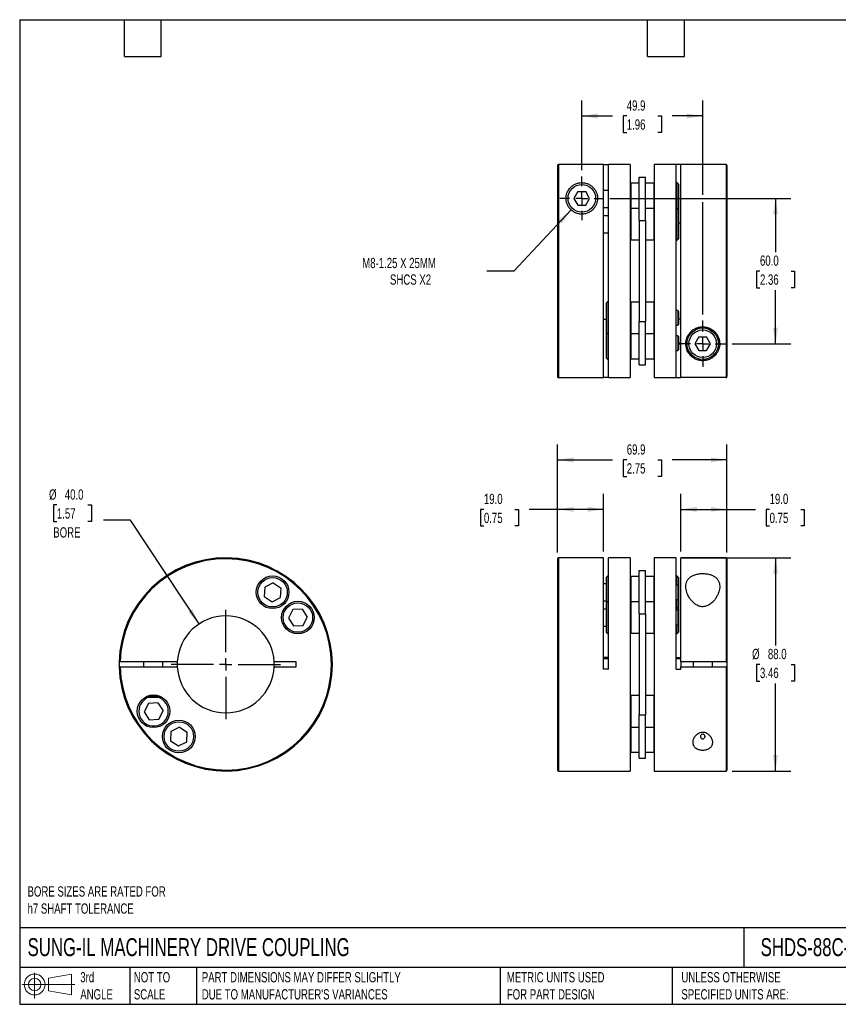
# Model space of a CAD drawing. Header units: millimetres. Extents: x 13 to 546, y 13 to 419.
# Tile 1 of 2: x 13 to 350, y 13 to 419. Entities that reach past the tile are written whole.
import ezdxf

# ---------------------------------------------------------------- set-up
doc = ezdxf.new("R2010")
doc.units = ezdxf.units.MM
doc.header["$LTSCALE"] = 2
doc.linetypes.add('SLD-Center', pattern=[19.05, 15.24, -1.27, 1.27, -1.27])
doc.linetypes.add('SLD-Solid', pattern=[0])
doc.layers.add('CENTER', color=40, linetype='SLD-Center')
doc.layers.add('SLD-DEFPOINTS', color=7, linetype='Continuous')
doc.layers.add('DIMENSIONS', color=140, linetype='SLD-Solid', lineweight=25)
doc.layers.add('TEXT', color=140, linetype='SLD-Solid', lineweight=25)
doc.styles.add('SLDTEXTSTYLE0', font='TXT', dxfattribs={"width": 0.7})
doc.dimstyles.new('SLDDIMSTYLE0', dxfattribs={"dimtxt": 4.316016, "dimasz": 6.604, "dimexe": 0, "dimexo": 0.0625, "dimgap": 1.079004, "dimtad": 0, "dimtih": 1, "dimtoh": 1, "dimdec": 1, "dimrnd": 1e-09, "dimzin": 4, "dimdsep": 46, "dimtxsty": 'SLDTEXTSTYLE0', "dimsah": 1, "dimcen": 0.09, "dimadec": 0, "dimazin": 1, "dimtfac": 1, "dimtdec": 1, "dimtofl": 0, "dimtmove": 0, "dimatfit": 3, "dimfxl": 0, "dimfrac": 2, "dimtolj": 1, "dimtzin": 12, "dimarcsym": 0})
doc.dimstyles.new('SLDDIMSTYLE1', dxfattribs={"dimtxt": 4.316016, "dimasz": 6.604, "dimexe": 0, "dimexo": 0.0625, "dimgap": 1.079004, "dimtad": 0, "dimtih": 1, "dimtoh": 1, "dimdec": 1, "dimrnd": 1e-09, "dimzin": 12, "dimdsep": 46, "dimtxsty": 'SLDTEXTSTYLE0', "dimsah": 1, "dimcen": 0.09, "dimadec": 0, "dimazin": 3, "dimtfac": 1, "dimtdec": 1, "dimtofl": 0, "dimtmove": 0, "dimatfit": 3, "dimfxl": 0, "dimfrac": 2, "dimtolj": 1, "dimtzin": 12, "dimarcsym": 0})
doc.dimstyles.new('SLDDIMSTYLE2', dxfattribs={"dimtxt": 4.316016, "dimasz": 6.604, "dimexe": 0, "dimexo": 0.0625, "dimgap": 1.079004, "dimtad": 0, "dimtih": 1, "dimtoh": 1, "dimdec": 1, "dimrnd": 1e-09, "dimzin": 4, "dimdsep": 46, "dimtxsty": 'SLDTEXTSTYLE0', "dimsah": 1, "dimcen": 0, "dimadec": 0, "dimazin": 1, "dimtfac": 1, "dimtdec": 1, "dimtofl": 0, "dimtmove": 0, "dimatfit": 3, "dimfxl": 0, "dimfrac": 2, "dimtolj": 1, "dimtzin": 12, "dimarcsym": 0})
doc.dimstyles.new('SLDDIMSTYLE3', dxfattribs={"dimtxt": 4.316016, "dimasz": 6.604, "dimexe": 0, "dimexo": 0.0625, "dimgap": 1.079004, "dimtad": 0, "dimtih": 1, "dimtoh": 1, "dimdec": 1, "dimrnd": 1e-09, "dimzin": 12, "dimdsep": 46, "dimtxsty": 'SLDTEXTSTYLE0', "dimsah": 1, "dimcen": 0, "dimadec": 0, "dimazin": 3, "dimtfac": 1, "dimtdec": 1, "dimtofl": 0, "dimtmove": 0, "dimatfit": 3, "dimfxl": 0, "dimfrac": 2, "dimtolj": 1, "dimtzin": 12, "dimarcsym": 0})

# ---------------------------------------------------------------- blocks, each defined once
blk = doc.blocks.new('Block11')
at = {"color": 7, "linetype": 'SLD-Solid', "lineweight": 18}
for p, q in [((5.18, 10.62), (5.18, 0)), ((10.96, 8.33), (20.35, 10.06)), ((10.96, 3.19), (10.96, 8.33)), ((20.35, 10.06), (20.35, 1.46)), ((0, 5.76), (21.75, 5.76)), ((10.96, 3.19), (20.35, 1.46))]:
    blk.add_line(p, q, dxfattribs=at)
for radius in [4.3, 2.57]:
    blk.add_circle((5.18, 5.76), radius, dxfattribs=at)
blk = doc.blocks.new('Block12')
at = {"layer": 'SLD-DEFPOINTS'}
blk.add_blockref('Block11', (0, 0), dxfattribs=at)
blk = doc.blocks.new('_D')
at = {"layer": 'DIMENSIONS'}
for p, q in [((286.1, 196.99), (330.93, 196.99)), ((324.58, 196.99), (324.58, 160.81)), ((318.17, 152.99), (316.72, 152.99)), ((316.72, 152.99), (316.72, 146.13)), ((330.99, 152.99), (332.44, 152.99)), ((332.44, 152.99), (332.44, 146.13)), ((316.72, 146.13), (318.17, 146.13)), ((324.58, 108.99), (324.58, 145.16)), ((332.44, 146.13), (330.99, 146.13)), ((306.7, 108.99), (330.93, 108.99))]:
    blk.add_line(p, q, dxfattribs=at)
for points in [[(324.58, 196.99), (323.56, 190.38), (325.6, 190.38)], [(324.58, 108.99), (325.6, 115.59), (323.56, 115.59)]]:
    blk.add_solid(points, dxfattribs=at)
at = {"layer": 'DIMENSIONS', "char_height": 4.233, "attachment_point": 1, "style": 'SLDTEXTSTYLE0'}
for s, insert in [('%%c', (314.91, 159.41)), ('88.0', (321.43, 159.41)), ('3.46', (318.17, 151.59))]:
    blk.add_mtext(s, dxfattribs=dict(at, insert=insert))
blk = doc.blocks.new('_D_1')
at = {"layer": 'DIMENSIONS'}
for p, q in [((285.56, 199.53), (285.56, 223.34)), ((304.56, 199.13), (304.56, 223.34)), ((285.56, 216.99), (304.56, 216.99)), ((304.56, 216.99), (316.29, 216.99)), ((322.14, 216.99), (320.69, 216.99)), ((320.69, 216.99), (320.69, 210.13)), ((334.96, 216.99), (336.41, 216.99)), ((336.41, 216.99), (336.41, 210.13)), ((320.69, 210.13), (322.14, 210.13)), ((336.41, 210.13), (334.96, 210.13))]:
    blk.add_line(p, q, dxfattribs=at)
for points in [[(285.56, 216.99), (292.16, 215.97), (292.16, 218)], [(304.56, 216.99), (297.95, 218), (297.95, 215.97)]]:
    blk.add_solid(points, dxfattribs=at)
at = {"layer": 'DIMENSIONS', "char_height": 4.233, "attachment_point": 1, "style": 'SLDTEXTSTYLE0'}
for s, insert in [('19.0', (322.14, 223.41)), ('0.75', (322.14, 215.59))]:
    blk.add_mtext(s, dxfattribs=dict(at, insert=insert))
blk = doc.blocks.new('_D_2')
at = {"layer": 'DIMENSIONS'}
for p, q in [((234.66, 199.13), (234.66, 223.34)), ((253.66, 199.53), (253.66, 223.34)), ((204.25, 216.99), (202.8, 216.99)), ((202.8, 216.99), (202.8, 210.13)), ((217.07, 216.99), (218.52, 216.99)), ((218.52, 216.99), (218.52, 210.13)), ((234.66, 216.99), (222.92, 216.99)), ((253.66, 216.99), (234.66, 216.99)), ((202.8, 210.13), (204.25, 210.13)), ((218.52, 210.13), (217.07, 210.13))]:
    blk.add_line(p, q, dxfattribs=at)
for points in [[(234.66, 216.99), (241.26, 215.97), (241.26, 218)], [(253.66, 216.99), (247.05, 218), (247.05, 215.97)]]:
    blk.add_solid(points, dxfattribs=at)
at = {"layer": 'DIMENSIONS', "char_height": 4.233, "attachment_point": 1, "style": 'SLDTEXTSTYLE0'}
for s, insert in [('19.0', (204.25, 223.41)), ('0.75', (204.25, 215.59))]:
    blk.add_mtext(s, dxfattribs=dict(at, insert=insert))
blk = doc.blocks.new('_D_3')
at = {"layer": 'DIMENSIONS'}
for p, q in [((234.66, 199.13), (234.66, 243.77)), ((304.56, 199.13), (304.56, 243.77)), ((234.66, 237.42), (257.35, 237.42)), ((263.19, 237.42), (261.74, 237.42)), ((261.74, 237.42), (261.74, 230.56)), ((276.02, 237.42), (277.47, 237.42)), ((277.47, 237.42), (277.47, 230.56)), ((304.56, 237.42), (281.87, 237.42)), ((261.74, 230.56), (263.19, 230.56)), ((277.47, 230.56), (276.02, 230.56))]:
    blk.add_line(p, q, dxfattribs=at)
for points in [[(234.66, 237.42), (241.26, 236.41), (241.26, 238.44)], [(304.56, 237.42), (297.95, 238.44), (297.95, 236.41)]]:
    blk.add_solid(points, dxfattribs=at)
at = {"layer": 'DIMENSIONS', "char_height": 4.233, "attachment_point": 1, "style": 'SLDTEXTSTYLE0'}
for s, insert in [('69.9', (263.19, 243.84)), ('2.75', (263.19, 236.02))]:
    blk.add_mtext(s, dxfattribs=dict(at, insert=insert))
blk = doc.blocks.new('_D_5')
at = {"layer": 'DIMENSIONS'}
for p, q in [((256.24, 345.35), (330.93, 345.35)), ((324.58, 345.35), (324.58, 323.17)), ((318.17, 315.35), (316.72, 315.35)), ((316.72, 315.35), (316.72, 308.49)), ((330.99, 315.35), (332.44, 315.35)), ((332.44, 315.35), (332.44, 308.49)), ((316.72, 308.49), (318.17, 308.49)), ((324.58, 285.35), (324.58, 307.52)), ((332.44, 308.49), (330.99, 308.49)), ((306.64, 285.35), (330.93, 285.35))]:
    blk.add_line(p, q, dxfattribs=at)
for points in [[(324.58, 345.35), (323.56, 338.74), (325.6, 338.74)], [(324.58, 285.35), (325.6, 291.95), (323.56, 291.95)]]:
    blk.add_solid(points, dxfattribs=at)
at = {"layer": 'DIMENSIONS', "char_height": 4.233, "attachment_point": 1, "style": 'SLDTEXTSTYLE0'}
for s, insert in [('60.0', (318.17, 321.77)), ('2.36', (318.17, 313.94))]:
    blk.add_mtext(s, dxfattribs=dict(at, insert=insert))
blk = doc.blocks.new('_D_6')
at = {"layer": 'DIMENSIONS'}
for p, q in [((244.66, 356.93), (244.66, 385.71)), ((294.56, 346.87), (294.56, 385.71)), ((244.66, 379.36), (257.35, 379.36)), ((263.19, 379.36), (261.74, 379.36)), ((261.74, 379.36), (261.74, 372.5)), ((276.02, 379.36), (277.47, 379.36)), ((277.47, 379.36), (277.47, 372.5)), ((294.56, 379.36), (281.87, 379.36)), ((261.74, 372.5), (263.19, 372.5)), ((277.47, 372.5), (276.02, 372.5)), ((294.56, 297.43), (294.56, 343.82))]:
    blk.add_line(p, q, dxfattribs=at)
for points in [[(244.66, 379.36), (251.26, 378.34), (251.26, 380.37)], [(294.56, 379.36), (287.95, 380.37), (287.95, 378.34)]]:
    blk.add_solid(points, dxfattribs=at)
at = {"layer": 'DIMENSIONS', "char_height": 4.233, "attachment_point": 1, "style": 'SLDTEXTSTYLE0'}
for s, insert in [('49.9', (263.19, 385.78)), ('1.96', (263.19, 377.95))]:
    blk.add_mtext(s, dxfattribs=dict(at, insert=insert))
blk = doc.blocks.new('_D_7')
at = {"layer": 'DIMENSIONS'}
for p, q in [((240.22, 340.6), (216.59, 315.35)), ((216.59, 315.35), (205.48, 315.35))]:
    blk.add_line(p, q, dxfattribs=at)
blk.add_solid([(240.22, 340.6), (234.96, 336.47), (236.45, 335.08)], dxfattribs=at)
at = {"layer": 'DIMENSIONS', "attachment_point": 1, "style": 'SLDTEXTSTYLE0'}
for s, insert, char_height in [('M8-1.25 X 25MM', (154.04, 320.8), 4.2333), ('SHCS X2', (165.5, 313.94), 4.233)]:
    blk.add_mtext(s, dxfattribs=dict(at, insert=insert, char_height=char_height))
blk = doc.blocks.new('SW_CENTERMARKSYMBOL_1')
at = {"layer": 'CENTER', "color": 0}
for p, q in [((0, 5.08), (0, 9.54)), ((-5.08, 0), (-9.54, 0)), ((0, 0), (-2.54, 0)), ((0, 0), (0, 2.54)), ((0, 0), (0, -2.54)), ((0, 0), (2.54, 0)), ((5.08, 0), (9.54, 0)), ((0, -5.08), (0, -9.54))]:
    blk.add_line(p, q, dxfattribs=at)
blk = doc.blocks.new('SW_CENTERMARKSYMBOL_2')
at = {"layer": 'CENTER', "color": 0}
for p, q in [((0, 5.08), (0, 9.04)), ((-5.08, 0), (-9.04, 0)), ((0, 0), (-2.54, 0)), ((0, 0), (0, 2.54)), ((0, 0), (0, -2.54)), ((0, 0), (2.54, 0)), ((5.08, 0), (9.04, 0)), ((0, -5.08), (0, -9.04))]:
    blk.add_line(p, q, dxfattribs=at)
blk = doc.blocks.new('_D_8')
at = {"layer": 'DIMENSIONS'}
for p, q in [((28.05, 218.82), (26.6, 218.82)), ((26.6, 218.82), (26.6, 211.96)), ((40.88, 218.82), (42.33, 218.82)), ((42.33, 218.82), (42.33, 211.96)), ((26.6, 211.96), (28.05, 211.96)), ((42.33, 211.96), (40.88, 211.96)), ((58.43, 212.55), (47.31, 212.55)), ((86.71, 169.68), (58.43, 212.55))]:
    blk.add_line(p, q, dxfattribs=at)
blk.add_solid([(86.71, 169.68), (83.92, 175.75), (82.22, 174.63)], dxfattribs=at)
at = {"layer": 'DIMENSIONS', "char_height": 4.233, "attachment_point": 1, "style": 'SLDTEXTSTYLE0'}
for s, insert in [('%%c', (24.8, 225.24)), ('40.0', (31.31, 225.24)), ('1.57', (28.05, 217.41)), ('BORE', (26.56, 209.59))]:
    blk.add_mtext(s, dxfattribs=dict(at, insert=insert))
blk = doc.blocks.new('SW_CENTERMARKSYMBOL_3')
at = {"layer": 'CENTER', "color": 0}
for p, q in [((0, 5.08), (0, 22.54)), ((-5.08, 0), (-22.54, 0)), ((0, 0), (-2.54, 0)), ((0, 0), (0, 2.54)), ((0, 0), (0, -2.54)), ((0, 0), (2.54, 0)), ((5.08, 0), (22.54, 0)), ((0, -5.08), (0, -22.54))]:
    blk.add_line(p, q, dxfattribs=at)

msp = doc.modelspace()

# ---------------------------------------------------------------- linework, layer by layer
for p, q in [((234.66, 358.93), (234.66, 271.75)), ((253.66, 359.33), (235.06, 359.33)), ((235.06, 359.33), (235.06, 271.35)), ((253.66, 271.35), (253.66, 359.33)), ((253.66, 359.3), (255.66, 359.3)), ((264.66, 359.35), (255.66, 359.35)), ((255.66, 271.35), (255.66, 359.35)), ((264.66, 359.35), (264.66, 271.35)), ((283.56, 359.35), (274.56, 359.35)), ((274.56, 359.35), (274.56, 271.35)), ((283.56, 271.35), (283.56, 359.35)), ((285.56, 359.3), (283.56, 359.3)), ((304.16, 359.35), (285.56, 359.35)), ((285.56, 271.36), (285.56, 359.35)), ((304.16, 359.35), (304.16, 271.36)), ((304.56, 358.95), (304.56, 271.76)), ((268.26, 336.22), (268.26, 354.08)), ((268.26, 354.08), (270.96, 354.08)), ((270.96, 336.22), (270.96, 354.08)), ((264.86, 351.62), (264.66, 351.42)), ((268.26, 351.62), (264.86, 351.62)), ((264.86, 351.62), (264.86, 341.18)), ((274.36, 351.62), (270.96, 351.62)), ((274.56, 351.42), (274.36, 351.62)), ((274.36, 351.62), (274.36, 341.18)), ((283.88, 351.87), (283.56, 351.87)), ((284.56, 351.19), (283.88, 351.87)), ((283.88, 351.87), (283.88, 341.43)), ((284.56, 351.19), (284.56, 340.76)), ((243.04, 348.15), (241.42, 345.35)), ((243.04, 348.15), (246.27, 348.15)), ((247.89, 345.35), (246.27, 348.15)), ((255.66, 348.62), (253.66, 348.62)), ((241.42, 345.35), (243.04, 342.55)), ((243.04, 342.55), (246.27, 342.55)), ((246.27, 342.55), (247.89, 345.35)), ((253.66, 341.62), (255.66, 341.62)), ((283.88, 341.43), (283.56, 341.43)), ((284.56, 340.76), (283.88, 341.43)), ((283.88, 341.43), (283.88, 327.93)), ((255.66, 338.18), (253.66, 338.18)), ((264.86, 341.18), (264.66, 340.98)), ((268.26, 341.18), (264.86, 341.18)), ((264.86, 341.18), (264.86, 328.18)), ((274.36, 341.18), (270.96, 341.18)), ((274.56, 340.98), (274.36, 341.18)), ((274.36, 341.18), (274.36, 328.18)), ((284.56, 340.76), (284.56, 328.61)), ((268.26, 336.22), (270.96, 336.22)), ((268.26, 336.22), (268.26, 294.47)), ((270.96, 336.22), (270.96, 294.47)), ((284.56, 335.25), (285.56, 335.25)), ((253.66, 331.18), (255.66, 331.18)), ((264.66, 328.38), (264.86, 328.18)), ((264.86, 328.18), (268.26, 328.18)), ((270.96, 328.18), (274.36, 328.18)), ((274.36, 328.18), (274.56, 328.38)), ((283.56, 327.93), (283.88, 327.93)), ((283.88, 327.93), (284.56, 328.61)), ((255.33, 302.76), (254.66, 302.09)), ((254.66, 302.09), (254.66, 289.94)), ((255.66, 302.76), (255.33, 302.76)), ((255.33, 302.76), (255.33, 289.26)), ((264.86, 302.51), (264.66, 302.31)), ((268.26, 302.51), (264.86, 302.51)), ((264.86, 302.51), (264.86, 289.51)), ((274.36, 302.51), (270.96, 302.51)), ((274.56, 302.31), (274.36, 302.51)), ((274.36, 302.51), (274.36, 289.51)), ((284.26, 299.01), (283.56, 299.01)), ((284.56, 298.71), (284.26, 299.01)), ((284.26, 299.01), (284.26, 293.01)), ((284.56, 298.71), (284.56, 293.31)), ((253.66, 295.45), (254.66, 295.45)), ((268.26, 294.47), (270.96, 294.47)), ((268.26, 276.61), (268.26, 294.47)), ((270.96, 276.61), (270.96, 294.47)), ((283.56, 293.01), (284.26, 293.01)), ((284.26, 293.01), (284.56, 293.31)), ((285.56, 295.45), (284.56, 295.45)), ((254.66, 289.94), (255.33, 289.26)), ((254.66, 289.94), (254.66, 279.5)), ((255.33, 289.26), (255.66, 289.26)), ((255.33, 289.26), (255.33, 278.82)), ((264.66, 289.71), (264.86, 289.51)), ((264.86, 289.51), (268.26, 289.51)), ((264.86, 289.51), (264.86, 279.07)), ((270.96, 289.51), (274.36, 289.51)), ((274.36, 289.51), (274.56, 289.71)), ((274.36, 289.51), (274.36, 279.07)), ((284.26, 288.57), (283.56, 288.57)), ((284.56, 288.27), (284.26, 288.57)), ((284.26, 288.57), (284.26, 282.57)), ((284.56, 288.27), (284.56, 282.87)), ((285.56, 285.56), (284.56, 285.56)), ((284.56, 285.36), (285.56, 285.36)), ((292.94, 288.15), (291.32, 285.35)), ((291.32, 285.35), (292.94, 282.55)), ((292.94, 288.15), (296.17, 288.15)), ((297.79, 285.35), (296.17, 288.15)), ((296.17, 282.55), (297.79, 285.35)), ((283.56, 282.57), (284.26, 282.57)), ((284.26, 282.57), (284.56, 282.87)), ((292.94, 282.55), (296.17, 282.55)), ((254.66, 279.5), (255.33, 278.82)), ((255.33, 278.82), (255.66, 278.82)), ((264.66, 279.27), (264.86, 279.07)), ((264.86, 279.07), (268.26, 279.07)), ((268.26, 276.61), (270.96, 276.61)), ((270.96, 279.07), (274.36, 279.07)), ((274.36, 279.07), (274.56, 279.27)), ((235.06, 271.35), (253.66, 271.35)), ((255.66, 271.39), (253.66, 271.39)), ((255.66, 271.35), (264.66, 271.35)), ((274.56, 271.35), (283.56, 271.35)), ((283.56, 271.39), (285.56, 271.39)), ((304.16, 271.36), (285.56, 271.36)), ((234.66, 196.59), (234.66, 109.39)), ((253.66, 196.99), (235.06, 196.99)), ((235.06, 196.99), (235.06, 108.99)), ((253.66, 150.99), (253.66, 196.99)), ((264.66, 196.99), (255.66, 196.99)), ((255.66, 150.99), (255.66, 196.99)), ((264.66, 196.99), (264.66, 108.99)), ((283.56, 196.99), (274.56, 196.99)), ((274.56, 196.99), (274.56, 108.99)), ((283.56, 150.99), (283.56, 196.99)), ((304.16, 196.99), (285.56, 196.99)), ((285.56, 153.99), (285.56, 196.99)), ((304.16, 196.99), (304.16, 153.99)), ((304.56, 196.59), (304.56, 153.99)), ((268.26, 173.86), (268.26, 191.72)), ((268.26, 191.72), (270.96, 191.72)), ((270.96, 173.86), (270.96, 191.72)), ((255.33, 189.51), (254.66, 188.84)), ((254.66, 188.84), (254.66, 178.4)), ((255.66, 189.51), (255.33, 189.51)), ((255.33, 189.51), (255.33, 179.07)), ((264.86, 189.26), (264.66, 189.06)), ((268.26, 189.26), (264.86, 189.26)), ((264.86, 189.26), (264.86, 178.82)), ((274.36, 189.26), (270.96, 189.26)), ((274.56, 189.06), (274.36, 189.26)), ((274.36, 189.26), (274.36, 178.82)), ((283.88, 189.51), (283.56, 189.51)), ((284.56, 188.84), (283.88, 189.51)), ((283.88, 189.51), (283.88, 185.76)), ((284.56, 188.84), (284.56, 185.46)), ((113.79, 184.88), (113.59, 180.99)), ((117.26, 186.65), (113.79, 184.88)), ((117.26, 186.65), (120.53, 184.53)), ((120.33, 180.64), (120.53, 184.53)), ((254.66, 186.26), (253.66, 186.26)), ((284.26, 185.76), (283.56, 185.76)), ((284.56, 185.46), (284.26, 185.76)), ((284.26, 185.76), (284.26, 179.76)), ((284.56, 185.46), (284.56, 180.06)), ((113.59, 180.99), (116.86, 178.87)), ((116.86, 178.87), (120.33, 180.64)), ((253.66, 179.26), (254.66, 179.26)), ((255.33, 179.07), (254.66, 178.4)), ((255.66, 179.07), (255.33, 179.07)), ((255.33, 179.07), (255.33, 165.57)), ((264.86, 178.82), (264.66, 178.62)), ((268.26, 178.82), (264.86, 178.82)), ((264.86, 178.82), (264.86, 165.82)), ((274.36, 178.82), (270.96, 178.82)), ((274.56, 178.62), (274.36, 178.82)), ((274.36, 178.82), (274.36, 165.82)), ((283.56, 179.76), (284.26, 179.76)), ((283.88, 179.76), (283.88, 176.01)), ((284.26, 179.76), (284.56, 180.06)), ((284.56, 180.06), (284.56, 176.69)), ((125.37, 175.59), (123.61, 172.12)), ((129.27, 175.8), (125.37, 175.59)), ((129.27, 175.8), (131.39, 172.53)), ((254.66, 175.82), (253.66, 175.82)), ((254.66, 178.4), (254.66, 166.25)), ((283.56, 176.01), (283.88, 176.01)), ((284.26, 175.32), (283.56, 175.32)), ((283.88, 176.01), (284.56, 176.69)), ((283.88, 176.01), (283.88, 175.32)), ((284.56, 175.02), (284.26, 175.32)), ((284.26, 175.32), (284.26, 169.32)), ((284.56, 176.69), (284.56, 175.02)), ((284.56, 175.02), (284.56, 169.62)), ((123.61, 172.12), (125.73, 168.85)), ((129.62, 169.06), (131.39, 172.53)), ((268.26, 173.86), (270.96, 173.86)), ((268.26, 173.86), (268.26, 132.12)), ((270.96, 173.86), (270.96, 132.12)), ((125.73, 168.85), (129.62, 169.06)), ((253.66, 168.82), (254.66, 168.82)), ((283.56, 169.32), (284.26, 169.32)), ((283.88, 169.32), (283.88, 165.57)), ((284.26, 169.32), (284.56, 169.62)), ((284.56, 169.62), (284.56, 166.25)), ((254.66, 166.25), (255.33, 165.57)), ((255.33, 165.57), (255.66, 165.57)), ((264.66, 166.02), (264.86, 165.82)), ((264.86, 165.82), (268.26, 165.82)), ((270.96, 165.82), (274.36, 165.82)), ((274.36, 165.82), (274.56, 166.02)), ((283.56, 165.57), (283.88, 165.57)), ((283.88, 165.57), (284.56, 166.25)), ((255.66, 155.8), (253.66, 155.8)), ((253.66, 155.4), (255.66, 155.4)), ((285.56, 155.7), (283.56, 155.7)), ((283.56, 155.5), (285.56, 155.5)), ((77.75, 153.99), (54.14, 153.99)), ((54.14, 151.99), (77.75, 151.99)), ((63.72, 153.99), (63.72, 151.99)), ((71.72, 151.99), (71.72, 153.99)), ((126.72, 153.99), (117.7, 153.99)), ((117.7, 151.99), (126.72, 151.99)), ((126.72, 151.99), (126.72, 153.99)), ((255.66, 150.99), (253.66, 150.99)), ((283.56, 150.99), (285.56, 150.99)), ((304.16, 153.99), (285.56, 153.99)), ((285.56, 153.99), (285.56, 151.99)), ((285.56, 150.99), (285.56, 151.99)), ((285.56, 151.99), (304.16, 151.99)), ((290.56, 153.99), (290.56, 151.99)), ((298.56, 151.99), (298.56, 153.99)), ((304.16, 151.99), (304.16, 108.99)), ((304.56, 153.99), (304.56, 151.99)), ((304.56, 151.99), (304.56, 109.39)), ((64.56, 139.49), (67.72, 139.49)), ((65.36, 139.89), (70.54, 139.89)), ((67.72, 139.49), (71.32, 139.49)), ((71.32, 139.49), (71.33, 139.5)), ((264.86, 140.15), (264.66, 139.95)), ((268.26, 140.15), (264.86, 140.15)), ((264.86, 140.15), (264.86, 127.15)), ((274.36, 140.15), (270.96, 140.15)), ((274.56, 139.95), (274.36, 140.15)), ((274.36, 140.15), (274.36, 127.15)), ((65.83, 136.92), (64.06, 133.45)), ((69.72, 137.13), (65.83, 136.92)), ((69.72, 137.13), (71.84, 133.86)), ((64.06, 133.45), (66.18, 130.18)), ((66.18, 130.18), (70.07, 130.39)), ((70.07, 130.39), (71.84, 133.86)), ((268.26, 114.25), (268.26, 132.12)), ((268.26, 132.12), (270.96, 132.12)), ((270.96, 114.25), (270.96, 132.12)), ((78.59, 127.11), (75.12, 125.34)), ((78.59, 127.11), (81.86, 124.99)), ((264.66, 127.35), (264.86, 127.15)), ((264.86, 127.15), (268.26, 127.15)), ((264.86, 127.15), (264.86, 116.72)), ((270.96, 127.15), (274.36, 127.15)), ((274.36, 127.15), (274.56, 127.35)), ((274.36, 127.15), (274.36, 116.72)), ((75.12, 125.34), (74.92, 121.45)), ((81.66, 121.09), (81.86, 124.99)), ((74.92, 121.45), (78.19, 119.32)), ((78.19, 119.32), (81.66, 121.09)), ((264.66, 116.92), (264.86, 116.72)), ((264.86, 116.72), (268.26, 116.72)), ((268.26, 114.25), (270.96, 114.25)), ((270.96, 116.72), (274.36, 116.72)), ((274.36, 116.72), (274.56, 116.92)), ((235.06, 108.99), (264.66, 108.99)), ((274.56, 108.99), (304.16, 108.99))]:
    msp.add_line(p, q)
at = {"flags": 128}
msp.add_lwpolyline([(53.74, 153.99), (53.72, 153.08), (53.74, 151.99)], dxfattribs=at)
for centre, radius in [((244.66, 345.35), 5.7), ((294.56, 285.35), 6.5), ((294.56, 285.35), 5.7), ((117.06, 182.76), 6.75), ((117.06, 182.76), 6.07), ((127.5, 172.32), 6.75), ((127.5, 172.32), 6.08), ((67.95, 133.65), 6.75), ((78.39, 123.22), 6.75), ((78.39, 123.22), 6.08)]:
    msp.add_circle(centre, radius)
for centre, radius, start, end in [((304.16, 358.95), 0.4, 0, 90), ((235.06, 271.75), 0.4, 180, 270), ((97.72, 152.99), 44, 181.3023, 178.6977), ((97.72, 152.99), 43.6, 181.3142, 178.6858), ((235.06, 196.59), 0.4, 90, 180), ((304.16, 196.59), 0.4, 0, 90), ((97.72, 152.99), 20, 2.866, 177.134), ((97.72, 152.99), 20, 177.134, 182.866), ((97.72, 152.99), 20, 182.866, 357.134), ((97.72, 152.99), 20, 357.134, 2.866), ((67.95, 133.65), 6.08, 106.1695, 180), ((67.95, 133.65), 6.08, 180, 73.8305), ((235.06, 109.39), 0.4, 180, 270), ((304.16, 109.39), 0.4, 270, 0)]:
    msp.add_arc(centre, radius, start, end)
for points, knots in [([(234.66, 358.93), (234.66, 359.04), (234.7, 359.14), (234.85, 359.29), (234.95, 359.33), (235.06, 359.33)], [0, 0, 0, 0, 0.5, 0.5, 1, 1, 1, 1]), ([(238.16, 345.35), (238.16, 344.97), (238.19, 344.58), (238.33, 343.81), (238.43, 343.42), (238.72, 342.66), (238.91, 342.28), (239.37, 341.54), (239.64, 341.19), (240.11, 340.69), (240.28, 340.53), (240.65, 340.23), (240.84, 340.08), (241.24, 339.81), (241.44, 339.69), (241.88, 339.46), (242.11, 339.36), (242.58, 339.18), (242.82, 339.1), (243.32, 338.98), (243.57, 338.93), (244.34, 338.83), (244.85, 338.83), (245.62, 338.91), (245.88, 338.96), (246.37, 339.07), (246.61, 339.14), (247.32, 339.4), (247.77, 339.62), (248.38, 340.01), (248.57, 340.15), (248.94, 340.45), (249.11, 340.61), (249.6, 341.1), (249.88, 341.45), (250.35, 342.18), (250.54, 342.56), (250.85, 343.32), (250.96, 343.71), (251.11, 344.47), (251.15, 344.86), (251.16, 345.61), (251.14, 345.98), (251.02, 346.7), (250.94, 347.05), (250.71, 347.74), (250.57, 348.07), (250.23, 348.71), (250.04, 349.01), (249.59, 349.6), (249.33, 349.88), (248.76, 350.4), (248.44, 350.65), (247.91, 350.97), (247.73, 351.08), (247.33, 351.27), (247.13, 351.36), (246.69, 351.52), (246.47, 351.59), (246, 351.71), (245.75, 351.76), (245.25, 351.82), (244.99, 351.84), (244.47, 351.85), (244.21, 351.84), (243.71, 351.78), (243.45, 351.74), (242.98, 351.63), (242.75, 351.56), (242.31, 351.41), (242.09, 351.32), (241.69, 351.13), (241.5, 351.03), (240.96, 350.71), (240.63, 350.47), (240.05, 349.95), (239.8, 349.68), (239.34, 349.1), (239.14, 348.8), (238.79, 348.17), (238.64, 347.83), (238.28, 346.82), (238.16, 346.1), (238.16, 345.35)], [0, 0, 0, 0, 0.03125, 0.03125, 0.0625, 0.0625, 0.09375, 0.09375, 0.125, 0.125, 0.140625, 0.140625, 0.15625, 0.15625, 0.171875, 0.171875, 0.1875, 0.1875, 0.203125, 0.203125, 0.21875, 0.21875, 0.25, 0.25, 0.265625, 0.265625, 0.28125, 0.28125, 0.3125, 0.3125, 0.328125, 0.328125, 0.34375, 0.34375, 0.375, 0.375, 0.40625, 0.40625, 0.4375, 0.4375, 0.46875, 0.46875, 0.5, 0.5, 0.53125, 0.53125, 0.5625, 0.5625, 0.59375, 0.59375, 0.625, 0.625, 0.65625, 0.65625, 0.671875, 0.671875, 0.6875, 0.6875, 0.703125, 0.703125, 0.71875, 0.71875, 0.734375, 0.734375, 0.75, 0.75, 0.765625, 0.765625, 0.78125, 0.78125, 0.796875, 0.796875, 0.8125, 0.8125, 0.84375, 0.84375, 0.875, 0.875, 0.90625, 0.90625, 0.9375, 0.9375, 1, 1, 1, 1]), ([(287.56, 285.35), (287.56, 284.94), (287.59, 284.54), (287.73, 283.76), (287.83, 283.38), (288.22, 282.28), (288.59, 281.6), (289.33, 280.67), (289.61, 280.37), (290.23, 279.82), (290.58, 279.57), (291.16, 279.22), (291.36, 279.11), (291.79, 278.91), (292.01, 278.82), (292.49, 278.65), (292.74, 278.58), (293.25, 278.46), (293.52, 278.42), (294.07, 278.36), (294.35, 278.34), (294.91, 278.35), (295.19, 278.37), (296.01, 278.48), (296.51, 278.6), (297.44, 278.95), (297.86, 279.16), (298.43, 279.51), (298.61, 279.64), (298.95, 279.89), (299.11, 280.03), (299.57, 280.44), (299.84, 280.73), (300.32, 281.35), (300.53, 281.68), (301.09, 282.71), (301.34, 283.44), (301.53, 284.61), (301.56, 285.01), (301.55, 285.82), (301.51, 286.23), (301.4, 286.85), (301.35, 287.06), (301.23, 287.47), (301.16, 287.68), (300.92, 288.31), (300.71, 288.72), (300.33, 289.31), (300.19, 289.51), (299.89, 289.89), (299.73, 290.07), (299.2, 290.6), (298.8, 290.94), (298.15, 291.36), (297.92, 291.49), (297.44, 291.73), (297.19, 291.84), (296.42, 292.12), (295.89, 292.24), (294.77, 292.36), (294.22, 292.36), (293.4, 292.25), (293.12, 292.2), (292.59, 292.07), (292.33, 291.99), (291.83, 291.8), (291.58, 291.69), (291.11, 291.44), (290.88, 291.31), (290.23, 290.87), (289.84, 290.55), (289.33, 290.01), (289.17, 289.82), (288.87, 289.44), (288.74, 289.24), (288.49, 288.85), (288.38, 288.65), (288.18, 288.24), (288.09, 288.03), (287.69, 286.99), (287.56, 286.16), (287.56, 285.35)], [0, 0, 0, 0, 0.03125, 0.03125, 0.0625, 0.0625, 0.125, 0.125, 0.15625, 0.15625, 0.1875, 0.1875, 0.203125, 0.203125, 0.21875, 0.21875, 0.234375, 0.234375, 0.25, 0.25, 0.265625, 0.265625, 0.28125, 0.28125, 0.3125, 0.3125, 0.34375, 0.34375, 0.359375, 0.359375, 0.375, 0.375, 0.40625, 0.40625, 0.4375, 0.4375, 0.5, 0.5, 0.53125, 0.53125, 0.5625, 0.5625, 0.578125, 0.578125, 0.59375, 0.59375, 0.625, 0.625, 0.640625, 0.640625, 0.65625, 0.65625, 0.6875, 0.6875, 0.703125, 0.703125, 0.71875, 0.71875, 0.75, 0.75, 0.78125, 0.78125, 0.796875, 0.796875, 0.8125, 0.8125, 0.828125, 0.828125, 0.84375, 0.84375, 0.875, 0.875, 0.890625, 0.890625, 0.90625, 0.90625, 0.921875, 0.921875, 0.9375, 0.9375, 1, 1, 1, 1]), ([(304.16, 271.36), (304.26, 271.36), (304.37, 271.4), (304.51, 271.55), (304.56, 271.65), (304.56, 271.76)], [0, 0, 0, 0, 0.5, 0.5, 1, 1, 1, 1]), ([(287.56, 185.18), (287.56, 184.8), (287.59, 184.41), (287.73, 183.62), (287.83, 183.22), (288.22, 182.04), (288.59, 181.25), (289.33, 180.08), (289.61, 179.69), (290.23, 178.96), (290.58, 178.61), (291.16, 178.11), (291.36, 177.95), (291.79, 177.66), (292.01, 177.52), (292.49, 177.27), (292.74, 177.16), (293.25, 176.98), (293.52, 176.91), (294.07, 176.82), (294.35, 176.8), (294.91, 176.81), (295.19, 176.84), (296.01, 177), (296.51, 177.2), (297.44, 177.72), (297.86, 178.02), (298.43, 178.52), (298.61, 178.7), (298.95, 179.05), (299.11, 179.23), (299.57, 179.78), (299.84, 180.16), (300.32, 180.93), (300.53, 181.32), (301.09, 182.51), (301.34, 183.3), (301.53, 184.47), (301.56, 184.86), (301.55, 185.61), (301.51, 185.98), (301.4, 186.51), (301.35, 186.69), (301.23, 187.04), (301.16, 187.21), (300.92, 187.7), (300.71, 188.02), (300.33, 188.46), (300.19, 188.6), (299.89, 188.88), (299.73, 189.01), (299.2, 189.38), (298.8, 189.6), (298.15, 189.88), (297.92, 189.96), (297.44, 190.11), (297.19, 190.18), (296.42, 190.36), (295.89, 190.43), (294.77, 190.51), (294.22, 190.51), (293.4, 190.44), (293.12, 190.41), (292.59, 190.33), (292.33, 190.28), (291.83, 190.16), (291.58, 190.09), (291.11, 189.93), (290.88, 189.84), (290.23, 189.56), (289.84, 189.34), (289.33, 188.96), (289.17, 188.83), (288.87, 188.55), (288.74, 188.41), (288.49, 188.12), (288.38, 187.96), (288.18, 187.65), (288.09, 187.48), (287.69, 186.65), (287.56, 185.94), (287.56, 185.18)], [0, 0, 0, 0, 0.03125, 0.03125, 0.0625, 0.0625, 0.125, 0.125, 0.15625, 0.15625, 0.1875, 0.1875, 0.203125, 0.203125, 0.21875, 0.21875, 0.234375, 0.234375, 0.25, 0.25, 0.265625, 0.265625, 0.28125, 0.28125, 0.3125, 0.3125, 0.34375, 0.34375, 0.359375, 0.359375, 0.375, 0.375, 0.40625, 0.40625, 0.4375, 0.4375, 0.5, 0.5, 0.53125, 0.53125, 0.5625, 0.5625, 0.578125, 0.578125, 0.59375, 0.59375, 0.625, 0.625, 0.640625, 0.640625, 0.65625, 0.65625, 0.6875, 0.6875, 0.703125, 0.703125, 0.71875, 0.71875, 0.75, 0.75, 0.78125, 0.78125, 0.796875, 0.796875, 0.8125, 0.8125, 0.828125, 0.828125, 0.84375, 0.84375, 0.875, 0.875, 0.890625, 0.890625, 0.90625, 0.90625, 0.921875, 0.921875, 0.9375, 0.9375, 1, 1, 1, 1]), ([(54.14, 153.99), (54.03, 153.99), (53.93, 153.99), (53.78, 153.99), (53.74, 153.99), (53.74, 153.99)], [0, 0, 0, 0, 0.5, 0.5, 1, 1, 1, 1]), ([(53.74, 151.99), (53.74, 151.99), (53.78, 151.99), (53.93, 151.99), (54.03, 151.99), (54.14, 151.99)], [0, 0, 0, 0, 0.5, 0.5, 1, 1, 1, 1]), ([(304.16, 153.99), (304.26, 153.99), (304.37, 153.99), (304.51, 153.99), (304.56, 153.99), (304.56, 153.99)], [0, 0, 0, 0, 0.5, 0.5, 1, 1, 1, 1]), ([(304.56, 151.99), (304.56, 151.99), (304.51, 151.99), (304.37, 151.99), (304.26, 151.99), (304.16, 151.99)], [0, 0, 0, 0, 0.5, 0.5, 1, 1, 1, 1]), ([(290.56, 120.8), (290.56, 120.59), (290.58, 120.37), (290.66, 119.96), (290.72, 119.76), (290.89, 119.37), (291, 119.18), (291.26, 118.82), (291.42, 118.65), (291.78, 118.33), (291.99, 118.18), (292.45, 117.93), (292.71, 117.82), (293.13, 117.68), (293.27, 117.65), (293.57, 117.58), (293.72, 117.55), (294.18, 117.5), (294.5, 117.48), (295.13, 117.51), (295.43, 117.55), (295.87, 117.65), (296.02, 117.69), (296.29, 117.78), (296.42, 117.83), (296.81, 118), (297.04, 118.13), (297.45, 118.42), (297.63, 118.58), (297.94, 118.92), (298.07, 119.11), (298.28, 119.48), (298.36, 119.68), (298.49, 120.08), (298.53, 120.29), (298.56, 120.71), (298.56, 120.93), (298.5, 121.57), (298.38, 122.01), (298.1, 122.65), (297.99, 122.86), (297.72, 123.28), (297.57, 123.48), (297.23, 123.87), (297.04, 124.06), (296.6, 124.4), (296.36, 124.56), (295.84, 124.82), (295.55, 124.92), (294.94, 125.05), (294.62, 125.07), (294, 125.03), (293.69, 124.96), (293.12, 124.75), (292.86, 124.62), (292.38, 124.31), (292.17, 124.13), (291.78, 123.76), (291.61, 123.56), (291.31, 123.16), (291.18, 122.95), (290.95, 122.52), (290.86, 122.31), (290.63, 121.66), (290.56, 121.23), (290.56, 120.8)], [0, 0, 0, 0, 0.03125, 0.03125, 0.0625, 0.0625, 0.09375, 0.09375, 0.125, 0.125, 0.15625, 0.15625, 0.1875, 0.1875, 0.203125, 0.203125, 0.21875, 0.21875, 0.25, 0.25, 0.28125, 0.28125, 0.296875, 0.296875, 0.3125, 0.3125, 0.34375, 0.34375, 0.375, 0.375, 0.40625, 0.40625, 0.4375, 0.4375, 0.46875, 0.46875, 0.5, 0.5, 0.5625, 0.5625, 0.59375, 0.59375, 0.625, 0.625, 0.65625, 0.65625, 0.6875, 0.6875, 0.71875, 0.71875, 0.75, 0.75, 0.78125, 0.78125, 0.8125, 0.8125, 0.84375, 0.84375, 0.875, 0.875, 0.90625, 0.90625, 0.9375, 0.9375, 1, 1, 1, 1]), ([(293.74, 123.22), (293.74, 123.09), (293.75, 122.97), (293.82, 122.73), (293.87, 122.62), (294.01, 122.41), (294.1, 122.32), (294.31, 122.19), (294.43, 122.15), (294.68, 122.15), (294.8, 122.19), (295.01, 122.32), (295.1, 122.41), (295.31, 122.72), (295.38, 122.97), (295.38, 123.34), (295.36, 123.46), (295.29, 123.7), (295.24, 123.82), (295.11, 124.02), (295.02, 124.11), (294.81, 124.24), (294.68, 124.28), (294.44, 124.28), (294.31, 124.24), (294.1, 124.11), (294.01, 124.02), (293.8, 123.72), (293.74, 123.47), (293.74, 123.22)], [0, 0, 0, 0, 0.0625, 0.0625, 0.125, 0.125, 0.1875, 0.1875, 0.25, 0.25, 0.3125, 0.3125, 0.375, 0.375, 0.5, 0.5, 0.5625, 0.5625, 0.625, 0.625, 0.6875, 0.6875, 0.75, 0.75, 0.8125, 0.8125, 0.875, 0.875, 1, 1, 1, 1])]:
    msp.add_open_spline(points, degree=3, knots=knots)
at = {"layer": 'TEXT'}
for p, q in [((12.7, 419.1), (546.1, 419.1)), ((12.7, 419.1), (12.7, 12.7)), ((55.88, 403.86), (55.88, 419.1)), ((71.12, 403.86), (71.12, 419.1)), ((271.78, 403.86), (271.78, 419.1)), ((287.02, 403.86), (287.02, 419.1)), ((55.88, 403.86), (71.12, 403.86)), ((271.78, 403.86), (287.02, 403.86)), ((546.1, 44.25), (12.7, 44.25)), ((311.52, 44.25), (311.52, 27.94)), ((546.1, 27.94), (12.7, 27.94)), ((58.09, 27.94), (58.09, 12.7)), ((85.67, 27.94), (85.67, 12.7)), ((210.97, 27.94), (210.97, 12.7)), ((282, 27.94), (282, 12.7)), ((12.7, 12.7), (546.1, 12.7))]:
    msp.add_line(p, q, dxfattribs=at)

# ---------------------------------------------------------------- block references
at = {"layer": 'CENTER'}
for name, p in [('SW_CENTERMARKSYMBOL_2', (244.66, 345.35)), ('SW_CENTERMARKSYMBOL_1', (294.56, 285.35)), ('SW_CENTERMARKSYMBOL_3', (97.72, 152.99))]:
    msp.add_blockref(name, p, dxfattribs=at)
at = {"layer": 'SLD-DEFPOINTS'}
msp.add_blockref('Block12', (13.68, 15.11), dxfattribs=at)

# ---------------------------------------------------------------- texts
at = {"layer": 'TEXT', "attachment_point": 1, "style": 'SLDTEXTSTYLE0'}
for s, insert, char_height in [('BORE SIZES ARE RATED FOR^Jh7 SHAFT TOLERANCE', (15.93, 61.39), 4.2333), ('SUNG-IL MACHINERY DRIVE COUPLING', (15.93, 40), 7.4083), ('SHDS-88C-40-40', (318.42, 40), 7.4083), ('3rd^JANGLE', (37.7, 25.99), 4.233), ('NOT TO^JSCALE', (59.81, 25.99), 4.2333), ("PART DIMENSIONS MAY DIFFER SLIGHTLY ^JDUE TO MANUFACTURER'S VARIANCES", (87.83, 25.99), 4.2333), ('METRIC UNITS USED ^JFOR PART DESIGN', (213.71, 25.99), 4.2333), ('UNLESS OTHERWISE ^JSPECIFIED UNITS ARE:', (285.74, 25.99), 4.2333)]:
    msp.add_mtext(s, dxfattribs=dict(at, insert=insert, char_height=char_height))

# ---------------------------------------------------------------- dimensions: what is measured, and where the dimension line sits
at = {"layer": 'DIMENSIONS'}
for base, p1, p2, dimstyle, picture, middle in [((244.66, 379.36), (294.56, 294.89), (244.66, 354.39), 'SLDDIMSTYLE1', '_D_6', (269.61, 379.36)), ((304.56, 237.42), (234.66, 196.59), (304.56, 196.59), 'SLDDIMSTYLE1', '_D_3', (269.61, 237.42)), ((234.66, 216.99), (253.66, 196.99), (234.66, 196.59), 'SLDDIMSTYLE0', '_D_2', (210.66, 216.99)), ((304.56, 216.99), (285.56, 196.99), (304.56, 196.59), 'SLDDIMSTYLE0', '_D_1', (328.55, 216.99))]:
    dim = msp.add_linear_dim(base=base, p1=p1, p2=p2, dimstyle=dimstyle, dxfattribs=at)
    dim.commit()
    dim.dimension.update_dxf_attribs({"geometry": picture, "text_midpoint": middle, "dimtype": 160})
dim = msp.add_diameter_dim_2p(p1=(249.1, 350.09), p2=(240.22, 340.6), text='M8-1.25 X 25MM\\PSHCS X2', dimstyle='SLDDIMSTYLE3', override={"dimpost": '<>'}, dxfattribs=at)
dim.commit()
dim.dimension.update_dxf_attribs({"geometry": '_D_7', "text_midpoint": (178.17, 315.35), "dimtype": 163})
dim = msp.add_linear_dim(base=(324.58, 285.35), p1=(253.7, 345.35), p2=(304.1, 285.35), angle=90, dimstyle='SLDDIMSTYLE0', dxfattribs=at)
dim.commit()
dim.dimension.update_dxf_attribs({"geometry": '_D_5', "text_midpoint": (324.58, 315.35), "dimtype": 160})
dim = msp.add_diameter_dim_2p(p1=(108.74, 136.3), p2=(86.71, 169.68), text='<>\\PBORE', dimstyle='SLDDIMSTYLE2', dxfattribs=at)
dim.commit()
dim.dimension.update_dxf_attribs({"geometry": '_D_8', "text_midpoint": (34.47, 214.78), "dimtype": 163})
dim = msp.add_linear_dim(base=(324.58, 108.99), p1=(283.56, 196.99), p2=(304.16, 108.99), angle=90, text='%%c<>', dimstyle='SLDDIMSTYLE0', dxfattribs=at)
dim.commit()
dim.dimension.update_dxf_attribs({"geometry": '_D', "text_midpoint": (324.58, 152.99), "dimtype": 160})

doc.saveas('drawing.dxf')
